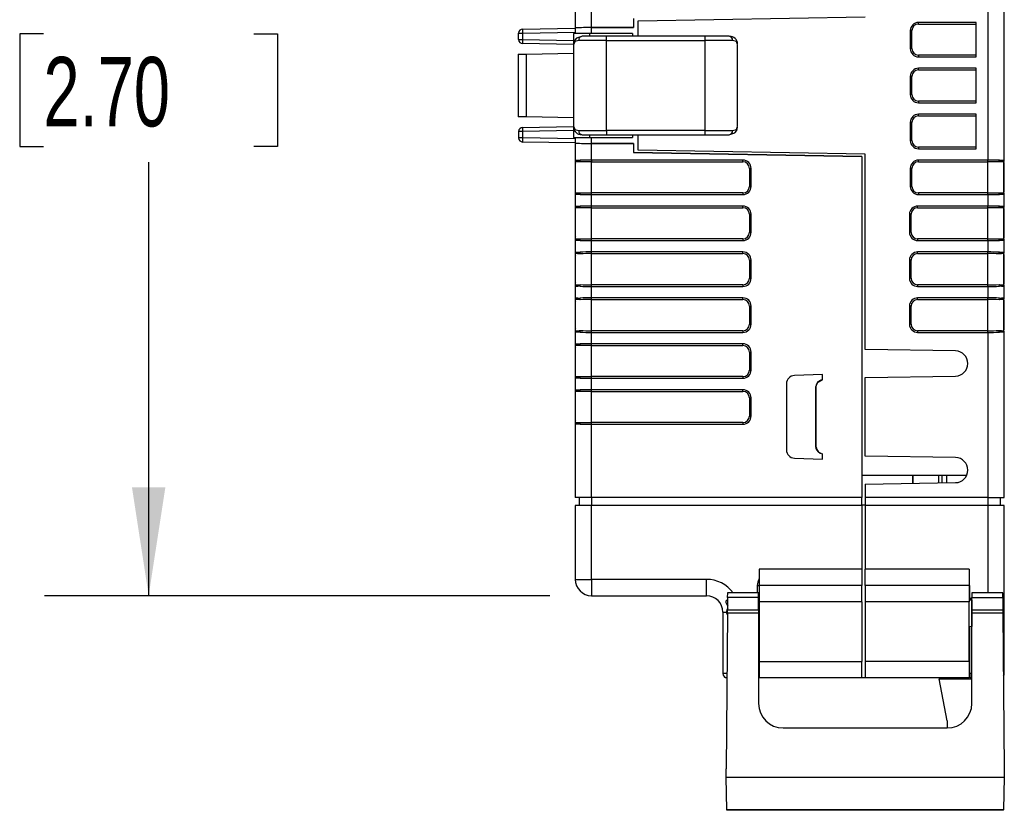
# Model space of a CAD drawing. Header units: millimetres. Extents: x 0 to 559, y 0 to 432.
# Tile 6 of 22: x 118 to 178, y 261 to 309. Entities that reach past the tile are written whole.
import ezdxf

# ---------------------------------------------------------------- set-up
doc = ezdxf.new("R2010")
doc.units = ezdxf.units.MM
doc.header["$LTSCALE"] = 2
doc.layers.add('DIMENSIONS', color=140, linetype='Continuous', lineweight=25)
doc.styles.add('SLDTEXTSTYLE0', font='TXT', dxfattribs={"width": 0.7})
doc.dimstyles.new('SLDDIMSTYLE1', dxfattribs={"dimtxt": 4.316016, "dimasz": 6.604, "dimexe": 0, "dimexo": 0.0625, "dimgap": 1.079004, "dimtad": 0, "dimtih": 1, "dimtoh": 1, "dimdec": 1, "dimrnd": 1e-09, "dimzin": 12, "dimdsep": 46, "dimtxsty": 'SLDTEXTSTYLE0', "dimsah": 1, "dimcen": 0.09, "dimadec": 0, "dimazin": 3, "dimtfac": 1, "dimtdec": 1, "dimtofl": 0, "dimtmove": 0, "dimatfit": 3, "dimfxl": 0, "dimfrac": 2, "dimtolj": 1, "dimtzin": 12, "dimarcsym": 0})

# ---------------------------------------------------------------- blocks, each defined once
blk = doc.blocks.new('_D_5')
at = {"layer": 'DIMENSIONS'}
for p, q in [((150.561, 342.759), (119.748, 342.759)), ((126.098, 342.759), (126.098, 316.329)), ((119.685, 308.504), (118.236, 308.504)), ((118.236, 308.504), (118.236, 301.644)), ((132.511, 308.504), (133.96, 308.504)), ((133.96, 308.504), (133.96, 301.644)), ((118.236, 301.644), (119.685, 301.644)), ((133.96, 301.644), (132.511, 301.644)), ((126.098, 274.249), (126.098, 300.678)), ((150.561, 274.249), (119.748, 274.249))]:
    blk.add_line(p, q, dxfattribs=at)
for points in [[(126.098, 342.759), (125.082, 336.155), (127.114, 336.155)], [(126.098, 274.249), (127.114, 280.853), (125.082, 280.853)]]:
    blk.add_solid(points, dxfattribs=at)
at = {"layer": 'DIMENSIONS', "char_height": 4.2333, "attachment_point": 1, "style": 'SLDTEXTSTYLE0'}
for s, insert in [('68.5', (119.685, 314.927)), ('2.70', (119.685, 307.101))]:
    blk.add_mtext(s, dxfattribs=dict(at, insert=insert))

msp = doc.modelspace()

# ---------------------------------------------------------------- linework, layer by layer
for p, q in [((152.101, 309.908), (152.101, 308.871)), ((153.101, 308.888), (153.101, 309.908)), ((177.251, 309.908), (177.251, 300.809)), ((178.251, 300.809), (178.251, 309.908)), ((155.651, 309.438), (155.651, 308.888)), ((155.946, 309.309), (169.776, 309.55)), ((155.946, 308.359), (155.946, 309.309)), ((176.551, 309.209), (173.026, 309.209)), ((173.026, 309.108), (173.026, 309.209)), ((176.551, 307.108), (176.551, 309.209)), ((148.651, 308.165), (148.651, 308.553)), ((148.651, 308.553), (148.896, 308.553)), ((148.896, 308.803), (152.101, 308.859)), ((148.896, 308.553), (152.101, 308.609)), ((148.896, 308.553), (148.896, 308.165)), ((153.001, 308.534), (152.001, 308.534)), ((152.001, 308.534), (152.001, 307.837)), ((152.101, 308.871), (152.101, 308.863)), ((152.101, 308.863), (152.122, 308.863)), ((152.101, 308.863), (152.101, 308.613)), ((152.101, 308.613), (152.122, 308.613)), ((152.101, 308.613), (152.101, 308.534)), ((152.122, 308.534), (152.122, 308.871)), ((152.122, 308.71), (152.122, 308.819)), ((155.601, 308.534), (153.001, 308.534)), ((153.001, 308.359), (153.001, 308.534)), ((155.651, 308.888), (153.101, 308.888)), ((153.101, 308.888), (155.651, 308.888)), ((153.101, 308.534), (153.101, 308.888)), ((155.601, 308.534), (155.601, 308.359)), ((155.651, 308.888), (155.651, 308.888)), ((172.526, 308.709), (172.526, 307.608)), ((172.627, 308.709), (172.526, 308.709)), ((172.627, 307.608), (172.627, 308.709)), ((173.026, 309.108), (176.551, 309.108)), ((148.651, 308.165), (148.896, 308.165)), ((148.896, 308.165), (152.001, 308.11)), ((152.001, 307.86), (148.896, 307.915)), ((152.029, 307.921), (152.001, 307.837)), ((154.001, 308.109), (152.311, 308.109)), ((154.001, 308.359), (152.522, 308.359)), ((154.001, 308.109), (154.001, 308.359)), ((160.001, 308.359), (154.001, 308.359)), ((154.001, 302.609), (154.001, 308.109)), ((154.001, 308.109), (160.001, 308.109)), ((160.001, 308.359), (160.001, 308.109)), ((161.479, 308.359), (160.001, 308.359)), ((161.69, 308.109), (160.001, 308.109)), ((160.001, 308.109), (160.001, 302.609)), ((162.001, 307.837), (161.973, 307.919)), ((149.121, 307.277), (152.001, 307.327)), ((152.001, 307.837), (152.001, 302.88)), ((162.001, 302.88), (162.001, 307.837)), ((172.627, 307.608), (172.526, 307.608)), ((148.621, 307.268), (149.121, 307.277)), ((148.621, 307.268), (148.621, 303.449)), ((149.121, 303.44), (149.121, 307.277)), ((173.026, 307.209), (173.026, 307.108)), ((176.551, 307.209), (173.026, 307.209)), ((173.026, 307.108), (176.551, 307.108)), ((176.551, 306.409), (173.026, 306.409)), ((173.026, 306.308), (173.026, 306.409)), ((173.026, 306.308), (176.551, 306.308)), ((176.551, 304.308), (176.551, 306.409)), ((172.526, 305.909), (172.526, 304.808)), ((172.627, 305.909), (172.526, 305.909)), ((172.627, 304.808), (172.627, 305.909)), ((172.627, 304.808), (172.526, 304.808)), ((173.026, 304.409), (173.026, 304.308)), ((176.551, 304.409), (173.026, 304.409)), ((173.026, 304.308), (176.551, 304.308)), ((149.121, 303.44), (148.621, 303.449)), ((152.001, 303.39), (149.121, 303.44)), ((172.526, 303.109), (172.526, 302.008)), ((172.627, 303.109), (172.526, 303.109)), ((172.627, 302.008), (172.627, 303.109)), ((176.551, 303.609), (173.026, 303.609)), ((173.026, 303.508), (173.026, 303.609)), ((173.026, 303.508), (176.551, 303.508)), ((176.551, 301.508), (176.551, 303.609)), ((148.651, 302.553), (148.651, 302.165)), ((148.896, 302.553), (148.651, 302.553)), ((148.896, 302.803), (152.001, 302.857)), ((152.001, 302.607), (148.896, 302.553)), ((148.896, 302.553), (148.896, 302.165)), ((152.001, 302.88), (152.029, 302.798)), ((152.001, 302.88), (152.001, 302.184)), ((152.311, 302.609), (154.001, 302.609)), ((154.001, 302.609), (154.001, 302.359)), ((160.001, 302.609), (154.001, 302.609)), ((160.001, 302.609), (161.69, 302.609)), ((160.001, 302.609), (160.001, 302.359)), ((161.972, 302.796), (162.001, 302.88)), ((148.896, 302.165), (148.651, 302.165)), ((152.101, 302.109), (148.896, 302.165)), ((152.101, 301.859), (148.896, 301.915)), ((152.001, 302.184), (153.001, 302.184)), ((152.101, 302.184), (152.101, 302.104)), ((152.101, 302.104), (152.122, 302.104)), ((152.101, 302.104), (152.101, 301.854)), ((152.122, 301.846), (152.122, 302.184)), ((152.122, 301.898), (152.122, 302.008)), ((152.522, 302.359), (154.001, 302.359)), ((153.001, 302.184), (153.001, 302.359)), ((153.001, 302.184), (155.601, 302.184)), ((153.101, 301.829), (153.101, 302.184)), ((154.001, 302.359), (160.001, 302.359)), ((155.601, 302.359), (155.601, 302.184)), ((155.946, 301.409), (155.946, 302.359)), ((160.001, 302.359), (161.479, 302.359)), ((172.627, 302.008), (172.526, 302.008)), ((152.101, 301.854), (152.101, 301.846)), ((152.122, 301.854), (152.101, 301.854)), ((152.101, 301.846), (152.101, 300.809)), ((153.101, 300.809), (153.101, 301.829)), ((153.101, 301.829), (155.651, 301.829)), ((155.651, 301.829), (153.101, 301.829)), ((155.651, 301.829), (155.651, 301.279)), ((155.651, 301.829), (155.651, 301.829)), ((169.776, 301.167), (155.946, 301.409)), ((173.026, 301.609), (173.026, 301.508)), ((176.551, 301.609), (173.026, 301.609)), ((173.026, 301.508), (176.551, 301.508)), ((152.122, 298.809), (152.122, 300.708)), ((162.326, 300.809), (153.101, 300.809)), ((153.101, 300.809), (153.101, 300.708)), ((153.101, 300.708), (162.326, 300.708)), ((153.101, 298.809), (153.101, 300.708)), ((155.651, 301.279), (169.576, 301.036)), ((169.576, 301.036), (155.651, 301.279)), ((162.326, 300.708), (162.326, 300.809)), ((169.576, 301.036), (169.576, 280.249)), ((169.576, 301.036), (169.576, 301.036)), ((169.776, 289.268), (169.776, 301.167)), ((177.251, 300.809), (173.026, 300.809)), ((173.026, 300.708), (173.026, 300.809)), ((173.026, 300.708), (177.251, 300.708)), ((177.251, 300.708), (177.251, 300.809)), ((177.251, 298.809), (177.251, 300.708)), ((178.229, 298.809), (178.229, 300.708)), ((152.101, 300.663), (152.101, 300.31)), ((152.122, 300.31), (152.101, 300.31)), ((152.101, 300.31), (152.101, 299.208)), ((162.725, 300.309), (162.725, 299.208)), ((162.725, 300.309), (162.826, 300.309)), ((162.826, 299.208), (162.826, 300.309)), ((172.526, 300.309), (172.526, 299.208)), ((172.627, 300.309), (172.526, 300.309)), ((172.627, 299.208), (172.627, 300.309)), ((178.229, 300.31), (178.251, 300.31)), ((178.251, 300.31), (178.251, 300.663)), ((178.251, 299.208), (178.251, 300.31)), ((152.122, 299.208), (152.101, 299.208)), ((152.101, 299.208), (152.101, 298.854)), ((162.725, 299.208), (162.826, 299.208)), ((172.627, 299.208), (172.526, 299.208)), ((178.229, 299.208), (178.251, 299.208)), ((178.251, 298.854), (178.251, 299.208)), ((152.101, 298.708), (152.101, 298.009)), ((153.101, 298.708), (153.101, 298.809)), ((162.326, 298.809), (153.101, 298.809)), ((153.101, 298.009), (153.101, 298.708)), ((153.101, 298.708), (162.326, 298.708)), ((162.326, 298.809), (162.326, 298.708)), ((173.026, 298.809), (173.026, 298.708)), ((177.251, 298.809), (173.026, 298.809)), ((173.026, 298.708), (177.251, 298.708)), ((177.251, 298.708), (177.251, 298.809)), ((177.251, 298.708), (177.251, 298.009)), ((178.251, 298.009), (178.251, 298.708)), ((152.101, 297.863), (152.101, 297.51)), ((152.122, 296.009), (152.122, 297.908)), ((162.326, 298.009), (153.101, 298.009)), ((153.101, 297.908), (153.101, 298.009)), ((153.101, 297.908), (162.326, 297.908)), ((153.101, 296.009), (153.101, 297.908)), ((162.326, 297.908), (162.326, 298.009)), ((177.251, 298.009), (172.975, 298.009)), ((172.975, 297.908), (172.975, 298.009)), ((172.975, 297.908), (177.251, 297.908)), ((177.251, 297.908), (177.251, 298.009)), ((177.251, 296.009), (177.251, 297.908)), ((178.229, 296.009), (178.229, 297.908)), ((178.251, 297.51), (178.251, 297.863)), ((152.122, 297.51), (152.101, 297.51)), ((152.101, 297.51), (152.101, 296.408)), ((162.725, 297.509), (162.725, 296.408)), ((162.725, 297.509), (162.826, 297.509)), ((162.826, 296.408), (162.826, 297.509)), ((172.475, 297.51), (172.475, 296.408)), ((172.576, 297.51), (172.475, 297.51)), ((172.576, 296.408), (172.576, 297.51)), ((178.229, 297.51), (178.251, 297.51)), ((178.251, 296.408), (178.251, 297.51)), ((152.122, 296.408), (152.101, 296.408)), ((152.101, 296.408), (152.101, 296.054)), ((152.101, 295.908), (152.101, 295.209)), ((153.101, 295.908), (153.101, 296.009)), ((162.326, 296.009), (153.101, 296.009)), ((153.101, 295.209), (153.101, 295.908)), ((153.101, 295.908), (162.326, 295.908)), ((162.326, 296.009), (162.326, 295.908)), ((162.725, 296.408), (162.826, 296.408)), ((172.576, 296.408), (172.475, 296.408)), ((172.975, 296.009), (172.975, 295.908)), ((177.251, 296.009), (172.975, 296.009)), ((172.975, 295.908), (177.251, 295.908)), ((177.251, 295.908), (177.251, 296.009)), ((177.251, 295.908), (177.251, 295.209)), ((178.229, 296.408), (178.251, 296.408)), ((178.251, 296.054), (178.251, 296.408)), ((178.251, 295.209), (178.251, 295.908)), ((152.101, 295.063), (152.101, 294.71)), ((152.122, 294.71), (152.101, 294.71)), ((152.101, 294.71), (152.101, 293.608)), ((152.122, 293.209), (152.122, 295.108)), ((162.326, 295.209), (153.101, 295.209)), ((153.101, 295.108), (153.101, 295.209)), ((153.101, 295.108), (162.326, 295.108)), ((153.101, 293.209), (153.101, 295.108)), ((162.326, 295.108), (162.326, 295.209)), ((162.725, 294.709), (162.725, 293.608)), ((162.725, 294.709), (162.826, 294.709)), ((162.826, 293.608), (162.826, 294.709)), ((172.475, 294.71), (172.475, 293.608)), ((172.576, 294.71), (172.475, 294.71)), ((172.576, 293.608), (172.576, 294.71)), ((177.251, 295.209), (172.975, 295.209)), ((172.975, 295.108), (172.975, 295.209)), ((172.975, 295.108), (177.251, 295.108)), ((177.251, 295.108), (177.251, 295.209)), ((177.251, 293.209), (177.251, 295.108)), ((178.229, 293.209), (178.229, 295.108)), ((178.229, 294.71), (178.251, 294.71)), ((178.251, 294.71), (178.251, 295.063)), ((178.251, 293.608), (178.251, 294.71)), ((152.122, 293.608), (152.101, 293.608)), ((152.101, 293.608), (152.101, 293.254)), ((162.725, 293.608), (162.826, 293.608)), ((172.576, 293.608), (172.475, 293.608)), ((178.229, 293.608), (178.251, 293.608)), ((178.251, 293.254), (178.251, 293.608)), ((152.101, 293.108), (152.101, 292.409)), ((153.101, 293.108), (153.101, 293.209)), ((162.326, 293.209), (153.101, 293.209)), ((153.101, 292.409), (153.101, 293.108)), ((153.101, 293.108), (162.326, 293.108)), ((162.326, 293.209), (162.326, 293.108)), ((172.975, 293.209), (172.975, 293.108)), ((177.251, 293.209), (172.975, 293.209)), ((172.975, 293.108), (177.251, 293.108)), ((177.251, 293.108), (177.251, 293.209)), ((177.251, 293.108), (177.251, 292.409)), ((178.251, 292.409), (178.251, 293.108)), ((152.122, 290.409), (152.122, 292.308)), ((162.326, 292.409), (153.101, 292.409)), ((153.101, 292.308), (153.101, 292.409)), ((153.101, 292.308), (162.326, 292.308)), ((153.101, 290.409), (153.101, 292.308)), ((162.326, 292.308), (162.326, 292.409)), ((177.251, 292.409), (172.975, 292.409)), ((172.975, 292.308), (172.975, 292.409)), ((172.975, 292.308), (177.251, 292.308)), ((177.251, 292.308), (177.251, 292.409)), ((177.251, 290.409), (177.251, 292.308)), ((178.229, 290.409), (178.229, 292.308)), ((152.101, 292.263), (152.101, 291.91)), ((152.122, 291.91), (152.101, 291.91)), ((152.101, 291.91), (152.101, 290.808)), ((162.725, 291.909), (162.826, 291.909)), ((162.725, 291.909), (162.725, 290.808)), ((162.826, 290.808), (162.826, 291.909)), ((172.475, 291.91), (172.475, 290.808)), ((172.576, 291.91), (172.475, 291.91)), ((172.576, 290.808), (172.576, 291.91)), ((178.229, 291.91), (178.251, 291.91)), ((178.251, 291.91), (178.251, 292.263)), ((178.251, 290.808), (178.251, 291.91)), ((152.122, 290.808), (152.101, 290.808)), ((152.101, 290.808), (152.101, 290.454)), ((162.725, 290.808), (162.826, 290.808)), ((172.576, 290.808), (172.475, 290.808)), ((178.229, 290.808), (178.251, 290.808)), ((178.251, 290.454), (178.251, 290.808)), ((152.101, 290.308), (152.101, 289.609)), ((153.101, 290.308), (153.101, 290.409)), ((162.326, 290.409), (153.101, 290.409)), ((153.101, 289.609), (153.101, 290.308)), ((153.101, 290.308), (162.326, 290.308)), ((162.326, 290.409), (162.326, 290.308)), ((172.975, 290.409), (172.975, 290.308)), ((177.251, 290.409), (172.975, 290.409)), ((172.975, 290.308), (177.251, 290.308)), ((177.251, 290.308), (177.251, 290.409)), ((177.251, 290.308), (177.251, 280.249)), ((178.251, 280.249), (178.251, 290.308)), ((152.101, 289.463), (152.101, 289.11)), ((152.122, 287.609), (152.122, 289.508)), ((162.326, 289.609), (153.101, 289.609)), ((153.101, 289.508), (153.101, 289.609)), ((153.101, 289.508), (162.326, 289.508)), ((153.101, 287.609), (153.101, 289.508)), ((162.326, 289.508), (162.326, 289.609)), ((152.122, 289.11), (152.101, 289.11)), ((152.101, 289.11), (152.101, 288.008)), ((162.725, 289.109), (162.725, 288.008)), ((162.725, 289.109), (162.826, 289.109)), ((162.826, 288.008), (162.826, 289.109)), ((175.288, 289.172), (169.776, 289.268)), ((152.122, 288.008), (152.101, 288.008)), ((152.101, 288.008), (152.101, 287.654)), ((152.101, 287.508), (152.101, 286.809)), ((153.101, 287.508), (153.101, 287.609)), ((162.326, 287.609), (153.101, 287.609)), ((153.101, 286.809), (153.101, 287.508)), ((153.101, 287.508), (162.326, 287.508)), ((162.326, 287.609), (162.326, 287.508)), ((162.725, 288.008), (162.826, 288.008)), ((167.176, 287.735), (165.458, 287.676)), ((167.176, 287.422), (167.176, 287.735)), ((169.776, 287.55), (175.288, 287.646)), ((169.776, 282.768), (169.776, 287.55)), ((164.976, 287.176), (164.976, 283.142)), ((166.759, 287.002), (166.79, 287.003)), ((166.759, 283.315), (166.759, 287.002)), ((166.79, 283.315), (166.79, 287.003)), ((152.101, 286.663), (152.101, 286.31)), ((152.122, 286.31), (152.101, 286.31)), ((152.101, 286.31), (152.101, 285.208)), ((152.122, 284.809), (152.122, 286.708)), ((162.326, 286.809), (153.101, 286.809)), ((153.101, 286.708), (153.101, 286.809)), ((153.101, 286.708), (162.326, 286.708)), ((153.101, 284.809), (153.101, 286.708)), ((162.326, 286.708), (162.326, 286.809)), ((162.725, 286.309), (162.725, 285.208)), ((162.725, 286.309), (162.826, 286.309)), ((162.826, 285.208), (162.826, 286.309)), ((152.122, 285.208), (152.101, 285.208)), ((152.101, 285.208), (152.101, 284.854)), ((162.725, 285.208), (162.826, 285.208)), ((152.101, 284.708), (152.101, 280.249)), ((153.101, 284.708), (153.101, 284.809)), ((162.326, 284.809), (153.101, 284.809)), ((153.101, 280.249), (153.101, 284.708)), ((153.101, 284.708), (162.326, 284.708)), ((162.326, 284.809), (162.326, 284.708)), ((166.79, 283.315), (166.759, 283.315)), ((167.176, 282.582), (167.176, 282.895)), ((175.288, 282.671), (169.776, 282.768)), ((165.458, 282.642), (167.176, 282.582)), ((175.961, 281.577), (169.576, 281.577)), ((172.673, 281.577), (172.673, 281.1)), ((172.683, 281.1), (172.683, 281.577)), ((174.261, 281.127), (174.261, 281.577)), ((174.451, 281.577), (174.451, 281.131)), ((174.751, 281.136), (174.751, 281.577)), ((169.776, 281.049), (175.288, 281.145)), ((169.776, 281.049), (169.776, 280.249)), ((153.101, 280.249), (152.101, 280.249)), ((152.101, 279.749), (152.101, 275.249)), ((153.101, 279.749), (152.101, 279.749)), ((152.351, 280.249), (152.351, 279.749)), ((169.576, 280.249), (153.101, 280.249)), ((153.101, 280.249), (153.101, 279.749)), ((153.101, 275.249), (153.101, 279.749)), ((169.576, 279.749), (153.101, 279.749)), ((169.576, 279.749), (169.576, 280.249)), ((169.576, 279.799), (169.776, 279.799)), ((169.576, 279.749), (169.576, 275.874)), ((177.251, 280.249), (169.776, 280.249)), ((169.776, 280.249), (169.776, 279.749)), ((177.251, 279.749), (169.776, 279.749)), ((169.776, 279.749), (169.776, 275.874)), ((177.251, 280.249), (178.251, 280.249)), ((177.251, 280.249), (177.251, 279.749)), ((178.251, 279.749), (177.251, 279.749)), ((177.251, 279.749), (177.251, 274.418)), ((178.001, 280.249), (178.001, 279.749)), ((178.251, 269.499), (178.251, 279.749)), ((169.576, 275.874), (163.304, 275.874)), ((163.304, 275.874), (163.304, 274.874)), ((169.576, 275.874), (169.576, 274.874)), ((176.119, 275.874), (169.776, 275.874)), ((169.776, 274.874), (169.776, 275.874)), ((176.119, 275.874), (176.119, 274.874)), ((152.101, 275.249), (153.101, 275.249)), ((160.101, 275.249), (153.101, 275.249)), ((153.101, 275.249), (153.101, 274.249)), ((160.101, 274.249), (160.101, 275.249)), ((163.279, 274.418), (161.392, 274.418)), ((161.392, 274.15), (161.395, 274.418)), ((163.201, 274.874), (163.304, 274.874)), ((163.201, 274.874), (163.201, 274.418)), ((163.279, 274.15), (163.279, 274.418)), ((169.576, 274.874), (163.304, 274.874)), ((163.304, 274.874), (163.304, 273.874)), ((169.576, 273.874), (169.576, 274.874)), ((176.119, 274.874), (169.776, 274.874)), ((169.776, 274.874), (169.776, 273.874)), ((176.119, 274.874), (176.119, 273.874)), ((176.151, 274.082), (176.151, 274.874)), ((178.166, 274.418), (176.279, 274.418)), ((176.279, 274.418), (176.279, 274.15)), ((178.166, 274.15), (178.164, 274.418)), ((153.101, 274.249), (160.101, 274.249)), ((161.392, 274.15), (161.385, 273.372)), ((163.279, 274.15), (161.392, 274.15)), ((163.279, 273.372), (163.279, 274.15)), ((163.279, 274.07), (163.304, 274.07)), ((163.289, 273.995), (163.279, 273.995)), ((163.289, 272.375), (163.289, 273.995)), ((169.576, 273.874), (163.304, 273.874)), ((163.304, 273.874), (163.304, 270.249)), ((169.576, 273.874), (169.576, 270.249)), ((176.119, 273.874), (169.776, 273.874)), ((169.776, 273.874), (169.776, 270.249)), ((176.116, 273.981), (176.269, 273.995)), ((176.119, 274.07), (176.279, 274.07)), ((176.119, 270.249), (176.119, 273.874)), ((176.279, 274.082), (176.151, 274.082)), ((176.269, 273.995), (176.269, 272.375)), ((176.269, 273.995), (176.279, 273.995)), ((176.279, 274.15), (178.166, 274.15)), ((176.279, 273.372), (176.279, 274.15)), ((178.166, 274.15), (178.173, 273.372)), ((161.101, 273.249), (161.32, 273.249)), ((161.101, 273.249), (161.101, 269.499)), ((161.384, 273.185), (161.301, 263.685)), ((161.384, 273.185), (161.385, 273.372)), ((163.279, 273.185), (161.384, 273.185)), ((163.279, 273.372), (161.385, 273.372)), ((163.279, 273.372), (163.279, 273.185)), ((163.279, 273.185), (163.279, 267.685)), ((176.279, 273.185), (176.279, 273.372)), ((178.173, 273.372), (176.279, 273.372)), ((178.174, 273.185), (176.279, 273.185)), ((176.279, 267.685), (176.279, 273.185)), ((178.173, 273.372), (178.174, 273.185)), ((178.174, 273.185), (178.257, 263.685)), ((163.289, 272.375), (163.279, 272.375)), ((169.576, 272.344), (169.59, 272.344)), ((176.125, 272.388), (176.269, 272.375)), ((176.151, 269.499), (176.151, 272.384)), ((176.269, 272.375), (176.279, 272.375)), ((163.304, 270.249), (169.576, 270.249)), ((163.304, 270.249), (163.304, 269.249)), ((169.576, 269.249), (169.576, 270.249)), ((176.119, 270.249), (169.776, 270.249)), ((169.776, 270.249), (169.776, 269.249)), ((176.119, 270.249), (176.119, 269.249)), ((161.352, 269.499), (161.101, 269.499)), ((163.304, 269.499), (163.279, 269.499)), ((176.151, 269.499), (176.151, 269.249)), ((176.279, 269.499), (176.151, 269.499)), ((178.207, 269.499), (178.251, 269.499)), ((161.251, 269.249), (161.251, 269.27)), ((161.349, 269.249), (161.251, 269.249)), ((163.304, 269.249), (163.279, 269.249)), ((169.576, 269.249), (163.304, 269.249)), ((169.776, 269.249), (169.576, 269.249)), ((176.119, 269.249), (169.776, 269.249)), ((174.279, 269.185), (176.279, 269.185)), ((174.779, 266.613), (174.279, 269.185)), ((176.279, 269.249), (176.151, 269.249)), ((174.779, 266.613), (174.779, 266.185)), ((164.779, 266.185), (174.779, 266.185)), ((161.31, 263.185), (161.301, 263.685)), ((178.257, 263.685), (178.249, 263.185)), ((161.31, 263.185), (178.249, 263.185)), ((161.345, 261.185), (161.31, 263.185)), ((178.249, 263.185), (178.214, 261.185)), ((178.214, 261.185), (161.345, 261.185)), ((161.345, 261.175), (161.345, 261.185)), ((178.214, 261.175), (161.345, 261.175)), ((163.499, 261.165), (163.499, 261.175)), ((164.259, 261.165), (163.499, 261.165)), ((164.259, 261.165), (164.259, 261.175)), ((164.73, 261.165), (164.259, 261.165)), ((164.927, 261.165), (164.927, 261.175)), ((165.476, 261.165), (164.927, 261.165)), ((165.476, 261.165), (165.476, 261.175)), ((165.747, 261.165), (165.476, 261.165)), ((165.747, 261.165), (165.747, 261.175)), ((166.271, 261.165), (166.271, 261.175)), ((166.907, 261.165), (166.271, 261.165)), ((166.907, 261.165), (166.907, 261.175)), ((167.159, 261.165), (167.159, 261.175)), ((167.703, 261.165), (167.159, 261.165)), ((167.703, 261.165), (167.703, 261.175)), ((168.244, 261.165), (167.703, 261.165)), ((168.244, 261.165), (168.244, 261.175)), ((168.439, 261.165), (168.439, 261.175)), ((169.045, 261.165), (168.439, 261.165)), ((169.045, 261.165), (169.045, 261.175)), ((169.456, 261.165), (169.045, 261.165)), ((169.456, 261.165), (169.456, 261.175)), ((169.627, 261.165), (169.456, 261.165)), ((169.627, 261.165), (169.627, 261.175)), ((169.763, 261.165), (169.763, 261.175)), ((171.004, 261.165), (169.763, 261.165)), ((171.004, 261.165), (171.004, 261.175)), ((171.215, 261.165), (171.215, 261.175)), ((171.583, 261.165), (171.215, 261.165)), ((171.583, 261.165), (171.583, 261.175)), ((172.13, 261.165), (171.583, 261.165)), ((172.13, 261.165), (172.13, 261.175)), ((172.498, 261.165), (172.13, 261.165)), ((172.498, 261.165), (172.498, 261.175)), ((172.847, 261.165), (172.847, 261.175)), ((173.441, 261.165), (172.847, 261.165)), ((173.441, 261.165), (173.441, 261.175)), ((173.644, 261.165), (173.441, 261.165)), ((173.644, 261.165), (173.644, 261.175)), ((173.715, 261.165), (173.644, 261.165)), ((173.715, 261.165), (173.715, 261.175)), ((173.72, 261.165), (173.72, 261.175)), ((173.78, 261.165), (173.72, 261.165)), ((173.78, 261.165), (173.78, 261.175)), ((173.984, 261.165), (173.78, 261.165)), ((173.984, 261.165), (173.984, 261.175)), ((174.575, 261.165), (173.984, 261.165)), ((174.575, 261.165), (174.575, 261.175)), ((174.875, 261.165), (174.875, 261.175)), ((174.877, 261.165), (174.877, 261.175)), ((175.478, 261.165), (174.877, 261.165)), ((175.478, 261.165), (175.478, 261.175)), ((176.048, 261.165), (175.478, 261.165)), ((176.059, 261.165), (176.059, 261.175)), ((176.106, 261.165), (176.106, 261.175)), ((178.214, 261.175), (178.214, 261.185))]:
    msp.add_line(p, q)
at = {"flags": 128}
for points in [[(152.484, 308.354), (152.173, 308.252), (152.055, 308.104), (152.005, 307.903)], [(152.311, 308.109), (152.07, 308.041), (152.029, 307.921)], [(161.973, 307.919), (161.932, 308.041), (161.69, 308.109)], [(152.029, 302.798), (152.07, 302.677), (152.311, 302.609)], [(161.518, 302.363), (161.828, 302.465), (161.947, 302.613), (161.997, 302.814)], [(161.69, 302.609), (161.932, 302.677), (161.972, 302.796)], [(152.101, 300.809), (152.173, 300.808), (152.265, 300.805), (152.394, 300.802)], [(152.409, 300.701), (152.397, 300.752), (152.394, 300.802)], [(177.943, 300.701), (177.954, 300.752), (177.958, 300.802)], [(177.958, 300.802), (178.087, 300.805), (178.179, 300.808), (178.251, 300.809)], [(152.394, 298.716), (152.265, 298.712), (152.173, 298.71), (152.101, 298.708)], [(152.394, 298.716), (152.397, 298.766), (152.409, 298.817)], [(177.958, 298.716), (177.954, 298.766), (177.943, 298.817)], [(178.251, 298.708), (178.179, 298.71), (178.087, 298.712), (177.958, 298.716)], [(152.101, 298.009), (152.173, 298.008), (152.265, 298.005), (152.394, 298.002)], [(152.409, 297.901), (152.397, 297.952), (152.394, 298.002)], [(177.943, 297.901), (177.954, 297.952), (177.958, 298.002)], [(177.958, 298.002), (178.087, 298.005), (178.179, 298.008), (178.251, 298.009)], [(152.394, 295.916), (152.265, 295.912), (152.173, 295.91), (152.101, 295.908)], [(152.394, 295.916), (152.397, 295.966), (152.409, 296.017)], [(177.958, 295.916), (177.954, 295.966), (177.943, 296.017)], [(178.251, 295.908), (178.179, 295.91), (178.087, 295.912), (177.958, 295.916)], [(152.101, 295.209), (152.173, 295.208), (152.265, 295.205), (152.394, 295.202)], [(152.409, 295.101), (152.397, 295.152), (152.394, 295.202)], [(177.943, 295.101), (177.954, 295.152), (177.958, 295.202)], [(177.958, 295.202), (178.087, 295.205), (178.179, 295.208), (178.251, 295.209)], [(152.394, 293.116), (152.265, 293.112), (152.173, 293.11), (152.101, 293.108)], [(152.394, 293.116), (152.397, 293.166), (152.409, 293.217)], [(177.958, 293.116), (177.954, 293.166), (177.943, 293.217)], [(178.251, 293.108), (178.179, 293.11), (178.087, 293.112), (177.958, 293.116)], [(152.101, 292.409), (152.173, 292.408), (152.265, 292.405), (152.394, 292.402)], [(152.409, 292.301), (152.397, 292.352), (152.394, 292.402)], [(177.943, 292.301), (177.954, 292.352), (177.958, 292.402)], [(177.958, 292.402), (178.087, 292.405), (178.179, 292.408), (178.251, 292.409)], [(152.394, 290.316), (152.265, 290.312), (152.173, 290.31), (152.101, 290.308)], [(152.394, 290.316), (152.397, 290.366), (152.409, 290.417)], [(177.958, 290.316), (177.954, 290.366), (177.943, 290.417)], [(178.251, 290.308), (178.179, 290.31), (178.087, 290.312), (177.958, 290.316)], [(152.101, 289.609), (152.173, 289.608), (152.265, 289.605), (152.394, 289.602)], [(152.409, 289.501), (152.397, 289.552), (152.394, 289.602)], [(152.394, 287.516), (152.265, 287.512), (152.173, 287.51), (152.101, 287.508)], [(152.394, 287.516), (152.397, 287.566), (152.409, 287.617)], [(166.79, 287.003), (166.803, 287.092), (166.846, 287.181), (166.918, 287.265), (167.176, 287.422)], [(152.101, 286.809), (152.173, 286.808), (152.265, 286.805), (152.394, 286.802)], [(152.409, 286.701), (152.397, 286.752), (152.394, 286.802)], [(152.394, 284.716), (152.265, 284.712), (152.173, 284.71), (152.101, 284.708)], [(152.394, 284.716), (152.397, 284.766), (152.409, 284.817)], [(166.759, 283.315), (166.774, 283.222), (166.821, 283.13), (166.898, 283.042), (167.176, 282.884)], [(163.304, 275.299), (163.223, 275.067), (163.201, 274.874)], [(161.419, 273.637), (161.35, 273.729), (161.31, 273.825), (161.301, 273.88), (161.308, 273.929), (161.329, 273.968), (161.366, 274.001), (161.391, 274.011)]]:
    msp.add_lwpolyline(points, dxfattribs=at)
for centre, radius, start, end in [((173.027, 308.708), 0.501, 90.13323, 179.90168), ((148.901, 308.553), 0.25, 91, 180), ((152.478, 308.678), 3.584, 178.00162, 181.99838), ((152.829, 295.812), 13.079, 88.80874, 93.19126), ((152.835, 296.092), 12.799, 88.80874, 93.19126), ((173.027, 308.708), 0.4, 90.14161, 179.90216), ((148.901, 308.165), 0.25, 180, 269), ((152.478, 308.04), 3.584, 178.00162, 181.99838), ((152.544, 308.127), 0.233, 95.21575, 184.40435), ((161.458, 308.127), 0.233, 355.59565, 84.78423), ((161.533, 307.891), 0.463, 1.34255, 91.94809), ((173.027, 307.609), 0.501, 180.09535, 269.86974), ((173.027, 307.609), 0.4, 180.10166, 269.85457), ((173.027, 305.908), 0.501, 90.13323, 179.90168), ((173.027, 305.908), 0.4, 90.14161, 179.90216), ((173.027, 304.809), 0.501, 180.09535, 269.86974), ((173.027, 304.809), 0.4, 180.10166, 269.85457), ((173.027, 303.108), 0.501, 90.13323, 179.90168), ((173.027, 303.108), 0.4, 90.14161, 179.90216), ((148.901, 302.553), 0.25, 91, 180), ((152.478, 302.678), 3.584, 178.00162, 181.99838), ((152.468, 302.826), 0.463, 181.34255, 271.94809), ((152.544, 302.591), 0.233, 175.59565, 264.78423), ((161.458, 302.591), 0.233, 275.21575, 4.40435), ((148.901, 302.165), 0.25, 180, 269), ((152.478, 302.04), 3.584, 178.00162, 181.99838), ((173.027, 302.009), 0.501, 180.09535, 269.86974), ((173.027, 302.009), 0.4, 180.10166, 269.85457), ((152.873, 317.424), 15.597, 267.16262, 270.83738), ((152.835, 314.626), 12.799, 266.80874, 271.19126), ((152.351, 300.809), 0.25, 180, 203.87934), ((152.102, 294.6), 6.108, 87.11934, 89.80902), ((153.05, 272.886), 27.924, 89.89605, 91.34705), ((152.969, 281.408), 19.301, 89.60908, 91.66349), ((162.325, 300.308), 0.501, 0.09535, 89.86974), ((162.325, 300.308), 0.4, 0.10166, 89.85457), ((173.027, 300.308), 0.501, 90.13323, 179.90168), ((173.027, 300.308), 0.4, 90.14161, 179.90216), ((177.302, 272.897), 27.912, 88.65265, 90.10425), ((177.382, 281.388), 19.321, 88.33758, 90.38985), ((178.341, 291.198), 9.511, 90.67215, 92.39949), ((178.001, 300.809), 0.25, 336.12066, 360), ((152.235, 300.664), 0.134, 180.52415, 212.77384), ((178.116, 300.664), 0.134, 327.22616, 359.47585), ((152.235, 298.853), 0.134, 147.22616, 179.47585), ((162.325, 299.209), 0.501, 270.13323, 359.90168), ((162.325, 299.209), 0.4, 270.14161, 359.90216), ((173.027, 299.209), 0.501, 180.09535, 269.86974), ((173.027, 299.209), 0.4, 180.10166, 269.85457), ((178.116, 298.853), 0.134, 0.52415, 32.77384), ((152.351, 298.708), 0.25, 156.12066, 180), ((152.013, 308.238), 9.43, 270.66472, 272.40692), ((153.05, 326.62), 27.912, 268.65265, 270.10425), ((152.968, 317.982), 19.173, 268.32968, 270.39775), ((177.382, 318.105), 19.296, 269.60882, 271.66375), ((177.302, 326.62), 27.912, 269.89575, 271.34735), ((178.322, 307.612), 8.803, 267.53106, 269.39731), ((178.001, 298.708), 0.25, 360, 23.87934), ((152.351, 298.009), 0.25, 180, 203.87934), ((152.235, 297.864), 0.134, 180.52415, 212.77384), ((152.102, 291.8), 6.108, 87.11934, 89.80902), ((153.05, 270.097), 27.912, 89.89575, 91.34735), ((152.954, 279.94), 17.968, 89.5329, 91.73967), ((162.325, 297.508), 0.501, 0.09535, 89.86974), ((162.325, 297.508), 0.4, 0.10166, 89.85457), ((172.976, 297.509), 0.501, 90.10225, 179.89775), ((172.975, 297.509), 0.399, 90.10781, 179.89219), ((177.302, 270.097), 27.912, 88.65265, 90.10425), ((177.382, 278.588), 19.321, 88.33758, 90.38985), ((178.341, 288.398), 9.511, 90.67215, 92.39949), ((178.001, 298.009), 0.25, 336.12066, 360), ((178.116, 297.864), 0.134, 327.22616, 359.47585), ((152.235, 296.053), 0.134, 147.22616, 179.47585), ((152.351, 295.908), 0.25, 156.12066, 180), ((152.013, 305.438), 9.43, 270.66472, 272.40692), ((153.05, 323.82), 27.912, 268.65265, 270.10425), ((152.968, 315.182), 19.173, 268.32968, 270.39775), ((162.325, 296.409), 0.501, 270.13323, 359.90168), ((162.325, 296.409), 0.4, 270.14161, 359.90216), ((172.976, 296.408), 0.501, 180.10225, 269.89775), ((172.975, 296.408), 0.399, 180.10781, 269.89219), ((177.382, 315.305), 19.296, 269.60882, 271.66375), ((177.302, 323.82), 27.912, 269.89575, 271.34735), ((178.322, 304.812), 8.803, 267.53106, 269.39731), ((178.116, 296.053), 0.134, 0.52415, 32.77384), ((178.001, 295.908), 0.25, 0, 23.87934), ((152.351, 295.209), 0.25, 180, 203.87934), ((152.235, 295.064), 0.134, 180.52415, 212.77384), ((152.102, 289), 6.108, 87.11934, 89.80902), ((153.05, 267.286), 27.924, 89.89605, 91.34706), ((152.954, 277.14), 17.968, 89.5329, 91.73967), ((162.325, 294.708), 0.501, 0.09535, 89.86974), ((162.325, 294.708), 0.4, 0.10166, 89.85457), ((172.976, 294.709), 0.501, 90.10225, 179.89775), ((172.975, 294.709), 0.399, 90.10781, 179.89219), ((177.302, 267.297), 27.912, 88.65265, 90.10425), ((177.382, 275.788), 19.321, 88.33758, 90.38985), ((178.341, 285.598), 9.511, 90.67215, 92.39949), ((178.001, 295.209), 0.25, 336.12066, 360), ((178.116, 295.064), 0.134, 327.22616, 359.47585), ((162.325, 293.609), 0.501, 270.13323, 359.90168), ((162.325, 293.609), 0.4, 270.14161, 359.90216), ((172.976, 293.608), 0.501, 180.10225, 269.89775), ((172.975, 293.608), 0.399, 180.10781, 269.89219), ((152.235, 293.253), 0.134, 147.22616, 179.47585), ((152.351, 293.108), 0.25, 156.12066, 180), ((152.013, 302.638), 9.43, 270.66472, 272.40692), ((153.05, 321.032), 27.924, 268.65294, 270.10395), ((152.968, 312.382), 19.173, 268.32968, 270.39775), ((177.382, 312.505), 19.296, 269.60882, 271.66375), ((177.302, 321.02), 27.912, 269.89575, 271.34735), ((178.322, 302.012), 8.803, 267.53106, 269.39731), ((178.116, 293.253), 0.134, 0.52415, 32.77384), ((178.001, 293.108), 0.25, 0, 23.87934), ((152.351, 292.409), 0.25, 180, 203.87934), ((152.102, 286.2), 6.108, 87.11934, 89.80902), ((153.05, 264.486), 27.924, 89.89605, 91.34706), ((152.954, 274.34), 17.968, 89.5329, 91.73967), ((162.325, 291.908), 0.501, 0.09535, 89.86974), ((162.325, 291.908), 0.4, 0.10166, 89.85457), ((172.976, 291.909), 0.501, 90.10225, 179.89775), ((172.975, 291.909), 0.399, 90.10781, 179.89219), ((177.302, 264.497), 27.912, 88.65265, 90.10425), ((177.382, 272.988), 19.321, 88.33758, 90.38985), ((178.341, 282.798), 9.511, 90.67215, 92.39949), ((178.001, 292.409), 0.25, 336.12066, 360), ((152.235, 292.264), 0.134, 180.52415, 212.77384), ((178.116, 292.264), 0.134, 327.22616, 359.47585), ((152.235, 290.453), 0.134, 147.22616, 179.47585), ((162.325, 290.809), 0.501, 270.13323, 359.90168), ((162.325, 290.809), 0.4, 270.14161, 359.90216), ((172.976, 290.808), 0.501, 180.10225, 269.89775), ((172.975, 290.808), 0.399, 180.10781, 269.89219), ((178.116, 290.453), 0.134, 0.52415, 32.77384), ((152.351, 290.308), 0.25, 156.12066, 180), ((152.013, 299.838), 9.43, 270.66472, 272.40692), ((153.05, 318.232), 27.924, 268.65294, 270.10395), ((152.968, 309.582), 19.173, 268.32968, 270.39775), ((177.382, 309.705), 19.296, 269.60882, 271.66375), ((177.302, 318.22), 27.912, 269.89575, 271.34735), ((178.322, 299.212), 8.803, 267.53106, 269.39731), ((178.001, 290.308), 0.25, 0, 23.87934), ((152.351, 289.609), 0.25, 180, 203.87934), ((152.235, 289.464), 0.134, 180.52415, 212.77384), ((152.102, 283.4), 6.108, 87.11934, 89.80902), ((153.05, 261.686), 27.924, 89.89605, 91.34706), ((152.954, 271.54), 17.968, 89.5329, 91.73967), ((162.325, 289.108), 0.501, 0.09535, 89.86974), ((162.325, 289.108), 0.4, 0.10166, 89.85457), ((175.274, 288.409), 0.763, 271, 89), ((152.235, 287.653), 0.134, 147.22616, 179.47585), ((152.351, 287.508), 0.25, 156.12066, 180), ((152.013, 297.038), 9.43, 270.66472, 272.40692), ((153.05, 315.432), 27.924, 268.65294, 270.10395), ((152.968, 306.782), 19.173, 268.32968, 270.39775), ((162.325, 288.009), 0.501, 270.13323, 359.90168), ((162.325, 288.009), 0.4, 270.14161, 359.90216), ((165.476, 287.176), 0.5, 92, 180), ((167.277, 286.919), 0.525, 101.12037, 170.85841), ((152.351, 286.809), 0.25, 180, 203.87934), ((152.235, 286.664), 0.134, 180.52415, 212.77384), ((152.102, 280.6), 6.108, 87.11934, 89.80902), ((153.05, 258.886), 27.924, 89.89605, 91.34706), ((152.954, 268.74), 17.968, 89.5329, 91.73967), ((162.325, 286.308), 0.501, 0.09535, 89.86974), ((162.325, 286.308), 0.4, 0.10166, 89.85457), ((162.325, 285.209), 0.501, 270.13323, 359.90168), ((162.325, 285.209), 0.4, 270.14161, 359.90216), ((152.235, 284.853), 0.134, 147.22616, 179.47585), ((152.351, 284.708), 0.25, 156.12066, 180), ((152.013, 294.238), 9.43, 270.66472, 272.40692), ((153.05, 312.632), 27.924, 268.65294, 270.10395), ((152.968, 303.982), 19.173, 268.32968, 270.39775), ((167.292, 283.389), 0.508, 188.45511, 256.76835), ((165.476, 283.142), 0.5, 180, 268), ((175.274, 281.908), 0.763, 271, 89), ((153.101, 275.249), 1, 180, 270), ((160.101, 273.249), 2, 35.79228, 90), ((160.101, 273.249), 1, 0, 90), ((161.604, 273.277), 0.286, 132.11894, 185.78036), ((161.616, 273.238), 0.296, 178.00213, 217.97047), ((161.351, 269.499), 0.25, 180, 270), ((178.001, 269.499), 0.25, 325.89864, 0), ((164.779, 267.685), 1.5, 180, 270), ((174.779, 267.685), 1.5, 270, 0)]:
    msp.add_arc(centre, radius, start, end)

# ---------------------------------------------------------------- dimensions: what is measured, and where the dimension line sits
at = {"layer": 'DIMENSIONS'}
dim = msp.add_linear_dim(base=(126.098, 342.759), p1=(153.101, 274.249), p2=(153.101, 342.759), angle=90, dimstyle='SLDDIMSTYLE1', dxfattribs=at)
dim.commit()
dim.dimension.update_dxf_attribs({"geometry": '_D_5', "text_midpoint": (126.098, 308.504), "dimtype": 160})

doc.saveas('drawing.dxf')
